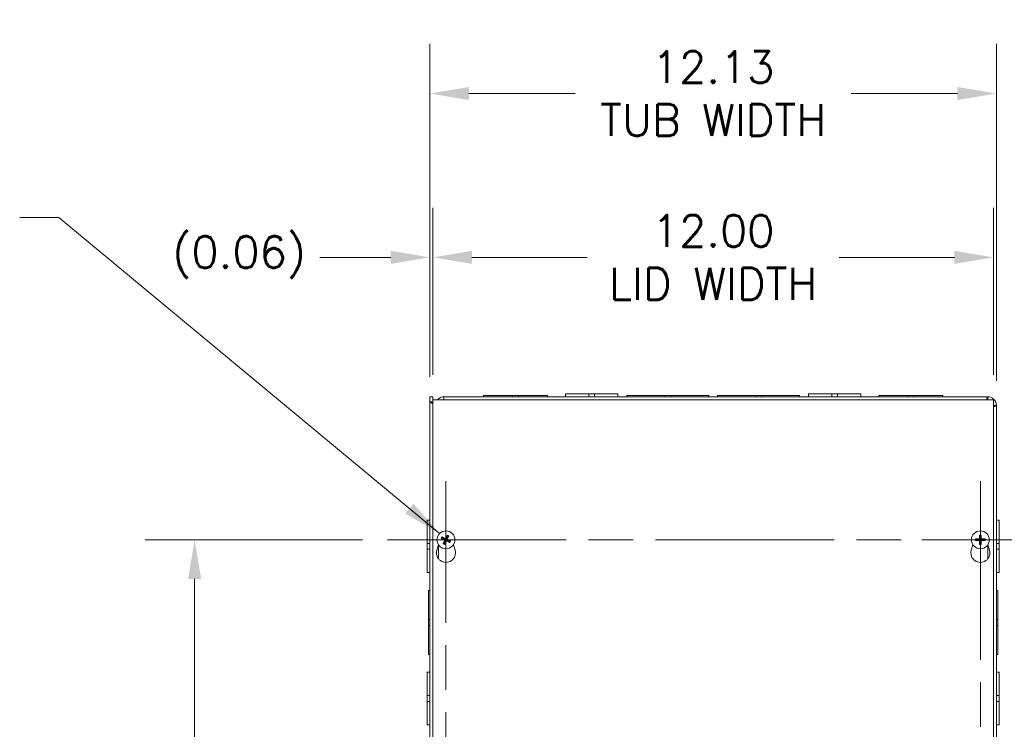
# Model space of a CAD drawing. Header units: inches. Extents: x 5 to 137, y 4 to 85.
# Tile 4 of 12: x 31 to 52, y 54 to 70. Entities that reach past the tile are written whole.
import ezdxf

# ---------------------------------------------------------------- set-up
doc = ezdxf.new("R2010")
doc.units = ezdxf.units.IN
doc.header["$LTSCALE"] = 8.5
doc.header["$MEASUREMENT"] = 0
doc.linetypes.add('CHAIN', pattern=[0.7087, 0.4724, -0.0591, 0.1181, -0.0591])
for name, color, linetype, lineweight in [('Center Mark (ANSI)', 7, 'Continuous', 5), ('Centerline (ANSI)', 7, 'Continuous', 5), ('Dimension (ANSI)', 7, 'Continuous', 5), ('Symbol (ANSI)', 7, 'Continuous', 5), ('Visible (ANSI)', 7, 'Continuous', 5), ('Visible Narrow (ANSI)', 7, 'Continuous', 5)]:
    doc.layers.add(name, color=color, linetype=linetype, lineweight=lineweight)
doc.styles.add('ROMANS', font='RomanS.shx')
doc.dimstyles.new('Default (ANSI)', dxfattribs={"dimscale": 8.5, "dimtxt": 0.08, "dimasz": 0.098425, "dimexe": 0.125, "dimexo": 0.0625, "dimgap": 0.031496, "dimtad": 0, "dimtih": 1, "dimtoh": 1, "dimrnd": 1e-08, "dimzin": 0, "dimdsep": 46, "dimtxsty": 'ROMANS', "dimcen": 0.09, "dimdle": 0.393701, "dimclrd": 256, "dimclre": 256, "dimclrt": 256, "dimadec": 0, "dimazin": 0, "dimtfac": 1.25, "dimtofl": 0, "dimtmove": 0, "dimatfit": 3, "dimfxl": 0, "dimtolj": 1, "dimtzin": 0, "dimlwd": -1, "dimlwe": -1, "dimarcsym": 0})
doc.dimstyles.new('Default (ANSI)$7', dxfattribs={"dimscale": 8.5, "dimtxt": 0.08, "dimasz": 0.098425, "dimexe": 0.125, "dimexo": 0.0625, "dimgap": 0.031496, "dimtad": 0, "dimtih": 1, "dimtoh": 1, "dimrnd": 1e-08, "dimzin": 0, "dimdsep": 46, "dimtxsty": 'ROMANS', "dimcen": 0.09, "dimdle": 0.393701, "dimclrd": 256, "dimclre": 256, "dimclrt": 256, "dimadec": 0, "dimazin": 0, "dimtfac": 1.25, "dimtofl": 0, "dimtmove": 0, "dimatfit": 3, "dimfxl": 0, "dimtolj": 1, "dimtzin": 0, "dimlwd": -1, "dimlwe": -1, "dimarcsym": 0})

# ---------------------------------------------------------------- blocks, each defined once
blk = doc.blocks.new('*D4')
at = {"layer": 'Defpoints', "color": 0}
for p in [(51.526, 67.988), (39.401, 61.388), (51.526, 61.307)]:
    blk.add_point(p, dxfattribs=at)
at = {"layer": 'Dimension (ANSI)'}
for p, q in [((39.401, 61.919), (39.401, 69.051)), ((51.526, 61.838), (51.526, 69.051)), ((40.237, 67.988), (42.508, 67.988)), ((50.689, 67.988), (48.418, 67.988))]:
    blk.add_line(p, q, dxfattribs=at)
for points in [[(40.237, 68.128), (40.237, 67.849), (39.401, 67.988)], [(50.689, 68.128), (50.689, 67.849), (51.526, 67.988)]]:
    blk.add_solid(points, dxfattribs=at)
at = {"layer": 'Dimension (ANSI)', "insert": (45.463, 67.988), "char_height": 0.68, "attachment_point": 5, "style": 'ROMANS'}
blk.add_mtext('\\A1;12.13\\PTUB WIDTH', dxfattribs=at)
blk = doc.blocks.new('*D5')
at = {"layer": 'Defpoints', "color": 0}
for p in [(51.463, 64.48), (39.463, 61.431), (51.463, 61.431)]:
    blk.add_point(p, dxfattribs=at)
at = {"layer": 'Dimension (ANSI)'}
for p, q in [((39.463, 61.963), (39.463, 65.543)), ((51.463, 61.963), (51.463, 65.543)), ((40.3, 64.48), (42.767, 64.48)), ((50.627, 64.48), (48.159, 64.48))]:
    blk.add_line(p, q, dxfattribs=at)
for points in [[(40.3, 64.62), (40.3, 64.341), (39.463, 64.48)], [(50.627, 64.62), (50.627, 64.341), (51.463, 64.48)]]:
    blk.add_solid(points, dxfattribs=at)
at = {"layer": 'Dimension (ANSI)', "insert": (45.463, 64.48), "char_height": 0.68, "attachment_point": 5, "style": 'ROMANS'}
blk.add_mtext('\\A1;12.00\\PLID WIDTH', dxfattribs=at)
blk = doc.blocks.new('*D6')
at = {"layer": 'Defpoints', "color": 0}
for p in [(39.463, 64.48), (39.401, 61.388), (39.463, 61.431)]:
    blk.add_point(p, dxfattribs=at)
at = {"layer": 'Dimension (ANSI)'}
for p, q in [((39.401, 61.919), (39.401, 65.543)), ((39.463, 61.963), (39.463, 65.543)), ((38.564, 64.48), (37.042, 64.48)), ((40.3, 64.48), (41.136, 64.48))]:
    blk.add_line(p, q, dxfattribs=at)
for points in [[(38.564, 64.62), (38.564, 64.341), (39.401, 64.48)], [(40.3, 64.62), (40.3, 64.341), (39.463, 64.48)]]:
    blk.add_solid(points, dxfattribs=at)
at = {"layer": 'Dimension (ANSI)', "insert": (35.317, 64.48), "char_height": 0.68, "attachment_point": 5, "style": 'ROMANS'}
blk.add_mtext('\\A1;(0.06)', dxfattribs=at)
blk = doc.blocks.new('*D7')
at = {"layer": 'Defpoints', "color": 0}
for p in [(51.339, 61.494), (51.339, 43.369), (60.709, 43.369)]:
    blk.add_point(p, dxfattribs=at)
at = {"layer": 'Dimension (ANSI)'}
for p, q in [((51.87, 61.494), (61.771, 61.494)), ((60.709, 60.657), (60.709, 53.704)), ((60.709, 44.205), (60.709, 50.222)), ((51.87, 43.369), (61.771, 43.369))]:
    blk.add_line(p, q, dxfattribs=at)
for points in [[(60.569, 60.657), (60.848, 60.657), (60.709, 61.494)], [(60.569, 44.205), (60.848, 44.205), (60.709, 43.369)]]:
    blk.add_solid(points, dxfattribs=at)
at = {"layer": 'Dimension (ANSI)', "insert": (60.709, 51.963), "char_height": 0.68, "attachment_point": 5, "style": 'ROMANS'}
blk.add_mtext('\\A1;18.13\\PTUB\\PHEIGHT', dxfattribs=at)
blk = doc.blocks.new('*D8')
at = {"layer": 'Defpoints', "color": 0}
for p in [(51.463, 61.431), (51.463, 43.431), (55.726, 43.431)]:
    blk.add_point(p, dxfattribs=at)
at = {"layer": 'Dimension (ANSI)'}
for p, q in [((51.994, 61.431), (56.788, 61.431)), ((55.726, 60.595), (55.726, 54.172)), ((55.726, 44.268), (55.726, 50.69)), ((51.994, 43.431), (56.788, 43.431))]:
    blk.add_line(p, q, dxfattribs=at)
for points in [[(55.586, 60.595), (55.865, 60.595), (55.726, 61.431)], [(55.586, 44.268), (55.865, 44.268), (55.726, 43.431)]]:
    blk.add_solid(points, dxfattribs=at)
at = {"layer": 'Dimension (ANSI)', "insert": (55.726, 52.431), "char_height": 0.68, "attachment_point": 5, "style": 'ROMANS'}
blk.add_mtext('\\A1;18.00\\PLID\\PHEIGHT', dxfattribs=at)
blk = doc.blocks.new('*D9')
at = {"layer": 'Defpoints', "color": 0}
for p in [(51.339, 61.494), (51.463, 61.431), (53.164, 61.431)]:
    blk.add_point(p, dxfattribs=at)
at = {"layer": 'Dimension (ANSI)'}
for p, q in [((53.164, 62.33), (53.164, 64.899)), ((53.164, 64.899), (54.001, 64.899)), ((51.87, 61.494), (54.227, 61.494)), ((51.994, 61.431), (54.227, 61.431)), ((53.164, 60.595), (53.164, 59.758))]:
    blk.add_line(p, q, dxfattribs=at)
for points in [[(53.025, 62.33), (53.304, 62.33), (53.164, 61.494)], [(53.025, 60.595), (53.304, 60.595), (53.164, 61.431)]]:
    blk.add_solid(points, dxfattribs=at)
at = {"layer": 'Dimension (ANSI)', "insert": (55.726, 64.899), "char_height": 0.68, "attachment_point": 5, "style": 'ROMANS'}
blk.add_mtext('\\A1;(0.06)', dxfattribs=at)
blk = doc.blocks.new('*D41')
at = {"layer": 'Defpoints', "color": 0}
for p in [(34.365, 58.431), (38.49, 58.431), (38.49, 46.431)]:
    blk.add_point(p, dxfattribs=at)
at = {"layer": 'Dimension (ANSI)'}
for p, q in [((37.959, 58.431), (33.303, 58.431)), ((34.365, 57.595), (34.365, 53.039)), ((34.365, 47.268), (34.365, 51.824)), ((37.959, 46.431), (33.303, 46.431))]:
    blk.add_line(p, q, dxfattribs=at)
for points in [[(34.226, 57.595), (34.505, 57.595), (34.365, 58.431)], [(34.226, 47.268), (34.505, 47.268), (34.365, 46.431)]]:
    blk.add_solid(points, dxfattribs=at)
at = {"layer": 'Dimension (ANSI)', "insert": (34.365, 52.431), "char_height": 0.68, "attachment_point": 5, "style": 'ROMANS'}
blk.add_mtext('\\A1;12.00', dxfattribs=at)

msp = doc.modelspace()

# ---------------------------------------------------------------- linework, layer by layer
at = {"layer": 'Center Mark (ANSI)', "linetype": 'CHAIN', "ltscale": 0.163878}
for p, q in [((39.74439, 59.68576), (39.74439, 57.17676)), ((51.18189, 59.68576), (51.18189, 57.17676)), ((38.48989, 58.43126), (40.99889, 58.43126)), ((52.43639, 58.43126), (49.92739, 58.43126))]:
    msp.add_line(p, q, dxfattribs=at)
at = {"layer": 'Centerline (ANSI)', "linetype": 'CHAIN', "ltscale": 0.952448}
for p, q in [((39.74439, 45.17676), (39.74439, 59.68576)), ((51.18189, 59.68576), (51.18189, 45.17676)), ((38.48989, 58.43126), (52.43639, 58.43126))]:
    msp.add_line(p, q, dxfattribs=at)
at = {"layer": 'Visible (ANSI)'}
for p, q in [((42.30064, 61.55576), (42.80056, 61.55576)), ((42.30064, 61.49376), (42.30064, 61.55576)), ((42.92578, 61.55576), (42.80056, 61.55576)), ((42.80056, 61.49376), (42.80056, 61.55576)), ((42.92578, 61.55576), (43.42564, 61.55576)), ((42.92578, 61.49376), (42.92578, 61.55576)), ((43.42564, 61.49376), (43.42564, 61.55576)), ((47.50064, 61.55576), (48.00056, 61.55576)), ((47.50064, 61.49376), (47.50064, 61.55576)), ((48.12578, 61.55576), (48.00056, 61.55576)), ((48.00056, 61.49376), (48.00056, 61.55576)), ((48.12578, 61.55576), (48.62564, 61.55576)), ((48.12578, 61.49376), (48.12578, 61.55576)), ((48.62564, 61.49376), (48.62564, 61.55576)), ((39.40064, 61.38756), (39.40064, 61.49376)), ((39.40064, 61.49376), (39.46264, 61.49376)), ((39.40064, 43.55576), (39.40064, 61.38756)), ((39.46264, 61.49376), (39.46264, 61.38756)), ((39.46264, 61.38756), (39.46314, 61.38706)), ((39.46314, 43.43126), (39.46314, 61.43126)), ((39.46314, 61.43126), (51.46314, 61.43126)), ((39.70064, 61.49376), (51.33864, 61.49376)), ((39.70064, 61.49376), (39.70064, 61.43126)), ((40.54564, 61.52476), (41.17068, 61.52476)), ((40.54564, 61.49376), (40.54564, 61.52476)), ((41.29568, 61.52476), (41.17068, 61.52476)), ((41.17068, 61.52476), (41.17068, 61.49376)), ((41.29568, 61.52476), (41.92064, 61.52476)), ((41.29568, 61.49376), (41.29568, 61.52476)), ((41.92064, 61.49376), (41.92064, 61.52476)), ((43.61814, 61.52476), (44.43068, 61.52476)), ((43.61814, 61.49376), (43.61814, 61.52476)), ((44.55568, 61.52476), (44.43068, 61.52476)), ((44.43068, 61.52476), (44.43068, 61.49376)), ((44.55568, 61.52476), (45.36814, 61.52476)), ((44.55568, 61.49376), (44.55568, 61.52476)), ((45.36814, 61.49376), (45.36814, 61.52476)), ((45.55814, 61.52476), (46.37068, 61.52476)), ((45.55814, 61.49376), (45.55814, 61.52476)), ((46.37068, 61.52476), (46.37068, 61.49376)), ((46.49568, 61.52476), (46.37068, 61.52476)), ((46.49568, 61.52476), (47.30814, 61.52476)), ((46.49568, 61.49376), (46.49568, 61.52476)), ((47.30814, 61.49376), (47.30814, 61.52476)), ((49.00564, 61.52476), (49.63068, 61.52476)), ((49.00564, 61.49376), (49.00564, 61.52476)), ((49.63068, 61.52476), (49.63068, 61.49376)), ((49.75568, 61.52476), (49.63068, 61.52476)), ((49.75568, 61.52476), (50.38064, 61.52476)), ((49.75568, 61.49376), (49.75568, 61.52476)), ((50.38064, 61.49376), (50.38064, 61.52476)), ((51.46314, 61.43126), (51.46314, 43.43126)), ((51.52564, 61.30676), (51.52564, 43.55576)), ((39.33864, 58.3539), (39.33864, 58.85376)), ((39.40064, 58.85376), (39.33864, 58.85376)), ((51.52564, 58.85376), (51.58764, 58.85376)), ((51.58764, 58.85376), (51.58764, 58.35384)), ((39.65509, 58.45432), (39.68166, 58.44771)), ((39.69236, 58.46998), (39.67061, 58.4866)), ((39.70567, 58.37923), (39.68905, 58.35747)), ((39.76745, 58.52056), (39.76085, 58.49399)), ((39.78311, 58.48329), (39.79973, 58.50504)), ((39.79642, 58.39254), (39.81817, 58.37592)), ((39.83369, 58.4082), (39.80713, 58.4148)), ((51.11822, 58.44361), (51.09141, 58.44917)), ((51.09141, 58.41335), (51.11822, 58.41891)), ((51.16398, 58.52173), (51.16954, 58.49493)), ((51.19424, 58.49493), (51.1998, 58.52173)), ((51.27237, 58.44917), (51.24556, 58.44361)), ((51.24556, 58.41891), (51.27237, 58.41335)), ((39.33864, 58.3539), (39.33864, 58.22868)), ((39.40064, 58.3539), (39.33864, 58.3539)), ((39.40064, 58.22868), (39.33864, 58.22868)), ((39.33864, 57.72876), (39.33864, 58.22868)), ((39.54937, 58.20661), (39.58385, 58.32595)), ((39.72133, 58.34196), (39.72794, 58.36852)), ((39.90493, 58.32595), (39.93941, 58.20661)), ((50.98687, 58.20661), (51.02135, 58.32595)), ((51.16954, 58.36759), (51.16398, 58.34078)), ((51.1998, 58.34078), (51.19424, 58.36759)), ((51.34243, 58.32595), (51.37691, 58.20661)), ((51.52564, 58.35384), (51.58764, 58.35384)), ((51.52564, 58.22861), (51.58764, 58.22861)), ((51.58764, 58.22861), (51.58764, 58.35384)), ((51.58764, 58.22861), (51.58764, 57.72876)), ((39.40064, 57.72876), (39.33864, 57.72876)), ((51.52564, 57.72876), (51.58764, 57.72876)), ((39.36964, 56.72379), (39.36964, 57.34876)), ((39.40064, 57.34876), (39.36964, 57.34876)), ((51.52564, 57.34876), (51.55664, 57.34876)), ((51.55664, 57.34876), (51.55664, 56.72372)), ((39.36964, 56.72379), (39.36964, 56.59879)), ((39.40064, 56.72379), (39.36964, 56.72379)), ((51.55664, 56.72372), (51.52564, 56.72372)), ((51.55664, 56.59872), (51.55664, 56.72372)), ((39.36964, 56.59879), (39.40064, 56.59879)), ((39.36964, 55.97376), (39.36964, 56.59879)), ((51.52564, 56.59872), (51.55664, 56.59872)), ((51.55664, 56.59872), (51.55664, 55.97376)), ((39.40064, 55.97376), (39.36964, 55.97376)), ((51.52564, 55.97376), (51.55664, 55.97376)), ((39.33864, 55.0939), (39.33864, 55.59376)), ((39.40064, 55.59376), (39.33864, 55.59376)), ((51.52564, 55.59376), (51.58764, 55.59376)), ((51.58764, 55.59376), (51.58764, 55.09384)), ((39.33864, 55.0939), (39.33864, 54.96868)), ((39.40064, 55.0939), (39.33864, 55.0939)), ((51.52564, 55.09384), (51.58764, 55.09384)), ((51.58764, 54.96861), (51.58764, 55.09384)), ((39.40064, 54.96868), (39.33864, 54.96868)), ((39.33864, 54.46876), (39.33864, 54.96868)), ((51.52564, 54.96861), (51.58764, 54.96861)), ((51.58764, 54.96861), (51.58764, 54.46876)), ((39.40064, 54.46876), (39.33864, 54.46876)), ((51.52564, 54.46876), (51.58764, 54.46876))]:
    msp.add_line(p, q, dxfattribs=at)
for centre in [(39.74439, 58.43126), (51.18189, 58.43126)]:
    msp.add_circle(centre, 0.192, dxfattribs=at)
for centre, radius, start, end in [((39.70064, 61.30676), 0.187, 90, 138.25816), ((39.70064, 61.30676), 0.125, 90, 95.1264), ((51.33864, 61.30676), 0.187, 0, 90), ((51.33864, 61.30676), 0.125, 84.8736, 90), ((51.33864, 61.30676), 0.125, 0, 5.1264), ((39.74439, 58.43126), 0.06486, 143.347175, 165.302934), ((39.74439, 58.43126), 0.06486, 233.347175, 255.302934), ((39.74439, 58.43126), 0.06486, 53.347175, 75.302934), ((39.74439, 58.43126), 0.06486, 323.347175, 345.302934), ((51.18189, 58.43126), 0.06486, 169.02212, 190.97788), ((51.18189, 58.43126), 0.06486, 79.02212, 100.97788), ((51.18189, 58.43126), 0.06486, 349.02212, 10.97788), ((39.74439, 58.15026), 0.203, 163.884171, 16.115829), ((51.18189, 58.15026), 0.203, 163.884171, 16.115829), ((51.18189, 58.43126), 0.06486, 259.02212, 280.97788)]:
    msp.add_arc(centre, radius, start, end, dxfattribs=at)
for centre, major_axis, start_param, end_param in [((39.74626, 58.43544), (0.23188, -0.10357), 4.30043435, 4.58502232), ((39.74229, 58.42719), (-0.22571, 0.11641), 4.83975564, 5.12434361), ((39.74846, 58.42916), (-0.11641, -0.22571), 4.83975564, 5.12434361), ((39.74021, 58.43313), (0.10357, 0.23188), 4.30043435, 4.58502232), ((39.74857, 58.42939), (-0.10357, -0.23188), 4.30043435, 4.58502232), ((39.74649, 58.43533), (0.22571, -0.11641), 4.83975564, 5.12434361), ((39.74032, 58.43336), (0.11641, 0.22571), 4.83975564, 5.12434361), ((39.74252, 58.42707), (-0.23188, 0.10357), 4.30043435, 4.58502232), ((51.18176, 58.42668), (-0.25386, 0.00712), 4.83975564, 5.12434361), ((51.18176, 58.43584), (0.25386, 0.00712), 4.30043435, 4.58502232), ((51.18647, 58.43139), (0.00712, -0.25386), 4.30043435, 4.58502232), ((51.18647, 58.43113), (-0.00712, -0.25386), 4.83975564, 5.12434361), ((51.17731, 58.43139), (0.00712, 0.25386), 4.83975564, 5.12434361), ((51.17731, 58.43113), (-0.00712, 0.25386), 4.30043435, 4.58502232), ((51.18202, 58.42668), (-0.25386, -0.00712), 4.30043435, 4.58502232), ((51.18202, 58.43584), (0.25386, -0.00712), 4.83975564, 5.12434361)]:
    msp.add_ellipse(centre, major_axis=major_axis, ratio=0.08715574, start_param=start_param, end_param=end_param, dxfattribs=at)
for points in [[(39.40064, 61.38756), (39.41003, 61.38129), (39.4241, 61.37188), (39.46315, 61.34578)], [(39.40064, 61.38756), (39.42131, 61.38756), (39.44197, 61.38756), (39.46264, 61.38756)], [(39.46265, 61.42254), (39.46264, 61.42308), (39.46264, 61.42362), (39.46264, 61.42417)], [(39.46314, 61.41374), (39.46286, 61.41667), (39.4627, 61.41961), (39.46265, 61.42254)], [(51.33864, 61.49376), (51.33074, 61.49376), (51.32284, 61.47014), (51.31494, 61.43121)], [(51.33864, 61.43176), (51.3378, 61.43176), (51.33696, 61.43158), (51.33612, 61.43122)], [(51.33864, 61.49376), (51.33864, 61.47309), (51.33864, 61.45242), (51.33864, 61.43176)], [(51.46364, 61.30676), (51.46364, 61.30592), (51.46346, 61.30508), (51.46311, 61.30424)], [(51.46364, 61.30676), (51.48431, 61.30676), (51.50497, 61.30676), (51.52564, 61.30676)]]:
    msp.add_open_spline(points, degree=3, dxfattribs=at)
for points, knots in [([(51.46304, 61.28306), (51.47332, 61.28512), (51.48259, 61.28719), (51.49058, 61.28925), (51.5132, 61.29509), (51.52564, 61.30092), (51.52564, 61.30676)], [0.728532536, 0.728532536, 0.728532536, 0.728532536, 0.948488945, 0.948488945, 0.948488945, 1.570796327, 1.570796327, 1.570796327, 1.570796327]), ([(39.65509, 58.45432), (39.65471, 58.45441), (39.65418, 58.45458), (39.65295, 58.455), (39.652, 58.45536), (39.65025, 58.45607), (39.64913, 58.45654), (39.64726, 58.45738), (39.64616, 58.45789), (39.64525, 58.45834), (39.6452, 58.45837), (39.64514, 58.45839)], [0.0712949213, 0.0712949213, 0.0712949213, 0.0712949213, 0.0775604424, 0.0775604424, 0.0853000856, 0.0853000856, 0.0931299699, 0.0931299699, 0.1009657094, 0.1009657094, 0.101461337, 0.101461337, 0.101461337, 0.101461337]), ([(39.66121, 58.49182), (39.66127, 58.49179), (39.66132, 58.49177), (39.66224, 58.49134), (39.66332, 58.4908), (39.66515, 58.48986), (39.66622, 58.48929), (39.66786, 58.48836), (39.66873, 58.48784), (39.66983, 58.48715), (39.6703, 58.48683), (39.67061, 58.4866)], [0.0228816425, 0.0228816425, 0.0228816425, 0.0228816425, 0.02337727, 0.02337727, 0.0312130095, 0.0312130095, 0.0390428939, 0.0390428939, 0.0467825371, 0.0467825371, 0.0530480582, 0.0530480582, 0.0530480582, 0.0530480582]), ([(39.70785, 58.42855), (39.70934, 58.42787), (39.71079, 58.42684), (39.71318, 58.4243), (39.71411, 58.42277), (39.71529, 58.41969), (39.71561, 58.41794), (39.71553, 58.41445), (39.71513, 58.41272), (39.71438, 58.41099), (39.71428, 58.41077), (39.71416, 58.41055)], [0, 0, 0, 0, 0.0125584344, 0.0125584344, 0.0251168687, 0.0251168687, 0.0376591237, 0.0376591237, 0.0502013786, 0.0502013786, 0.0520674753, 0.0520674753, 0.0520674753, 0.0520674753]), ([(39.71122, 58.4361), (39.71344, 58.43523), (39.71557, 58.43393), (39.71851, 58.43138), (39.71972, 58.43007), (39.72176, 58.42711), (39.7226, 58.42545), (39.72374, 58.42218), (39.72413, 58.42037), (39.72438, 58.41677), (39.72425, 58.415), (39.72355, 58.41117), (39.7227, 58.40883), (39.72151, 58.40676)], [0.2359932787, 0.2359932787, 0.2359932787, 0.2359932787, 0.2549328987, 0.2549328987, 0.2681126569, 0.2681126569, 0.2812924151, 0.2812924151, 0.2944721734, 0.2944721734, 0.3076519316, 0.3076519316, 0.3265915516, 0.3265915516, 0.3265915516, 0.3265915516]), ([(39.74923, 58.46442), (39.74836, 58.4622), (39.74706, 58.46008), (39.74451, 58.45714), (39.74321, 58.45593), (39.74024, 58.45388), (39.73858, 58.45305), (39.73532, 58.4519), (39.7335, 58.45152), (39.72991, 58.45127), (39.72813, 58.4514), (39.7243, 58.4521), (39.72196, 58.45295), (39.71989, 58.45413)], [0.2359932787, 0.2359932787, 0.2359932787, 0.2359932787, 0.2549328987, 0.2549328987, 0.2681126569, 0.2681126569, 0.2812924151, 0.2812924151, 0.2944721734, 0.2944721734, 0.3076519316, 0.3076519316, 0.3265915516, 0.3265915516, 0.3265915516, 0.3265915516]), ([(39.74168, 58.4678), (39.741, 58.46631), (39.73998, 58.46486), (39.73743, 58.46247), (39.7359, 58.46154), (39.73283, 58.46036), (39.73107, 58.46004), (39.72758, 58.46012), (39.72585, 58.46052), (39.72413, 58.46127), (39.7239, 58.46137), (39.72368, 58.46148)], [0, 0, 0, 0, 0.0125584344, 0.0125584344, 0.0251168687, 0.0251168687, 0.0376591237, 0.0376591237, 0.0502013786, 0.0502013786, 0.052067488, 0.052067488, 0.052067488, 0.052067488]), ([(39.73955, 58.39809), (39.74042, 58.40031), (39.74172, 58.40243), (39.74427, 58.40537), (39.74558, 58.40658), (39.74854, 58.40863), (39.7502, 58.40947), (39.75346, 58.41061), (39.75528, 58.411), (39.75888, 58.41125), (39.76065, 58.41112), (39.76448, 58.41042), (39.76682, 58.40957), (39.76889, 58.40838)], [0.2359932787, 0.2359932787, 0.2359932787, 0.2359932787, 0.2549328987, 0.2549328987, 0.2681126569, 0.2681126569, 0.2812924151, 0.2812924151, 0.2944721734, 0.2944721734, 0.3076519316, 0.3076519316, 0.3265915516, 0.3265915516, 0.3265915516, 0.3265915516]), ([(39.7471, 58.39472), (39.74778, 58.3962), (39.7488, 58.39766), (39.75135, 58.40005), (39.75288, 58.40098), (39.75595, 58.40215), (39.75771, 58.40248), (39.7612, 58.4024), (39.76293, 58.40199), (39.76465, 58.40125), (39.76488, 58.40114), (39.7651, 58.40103)], [0, 0, 0, 0, 0.0125556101, 0.0125556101, 0.0251112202, 0.0251112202, 0.0376562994, 0.0376562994, 0.0502013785, 0.0502013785, 0.0520674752, 0.0520674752, 0.0520674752, 0.0520674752]), ([(39.77756, 58.42641), (39.77534, 58.42729), (39.77322, 58.42859), (39.77028, 58.43114), (39.76907, 58.43244), (39.76702, 58.43541), (39.76618, 58.43707), (39.76504, 58.44033), (39.76465, 58.44215), (39.7644, 58.44574), (39.76453, 58.44752), (39.76523, 58.45135), (39.76608, 58.45369), (39.76727, 58.45576)], [0.2359932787, 0.2359932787, 0.2359932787, 0.2359932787, 0.2549328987, 0.2549328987, 0.2681126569, 0.2681126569, 0.2812924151, 0.2812924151, 0.2944721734, 0.2944721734, 0.3076519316, 0.3076519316, 0.3265915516, 0.3265915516, 0.3265915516, 0.3265915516]), ([(39.76745, 58.52056), (39.76754, 58.52093), (39.76771, 58.52147), (39.76813, 58.5227), (39.76849, 58.52365), (39.7692, 58.5254), (39.76968, 58.52651), (39.77051, 58.52839), (39.77103, 58.52949), (39.77147, 58.5304), (39.7715, 58.53045), (39.77153, 58.53051)], [0.0712949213, 0.0712949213, 0.0712949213, 0.0712949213, 0.0775604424, 0.0775604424, 0.0853000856, 0.0853000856, 0.0931299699, 0.0931299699, 0.1009657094, 0.1009657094, 0.101461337, 0.101461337, 0.101461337, 0.101461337]), ([(39.78093, 58.43396), (39.77944, 58.43465), (39.77799, 58.43567), (39.7756, 58.43822), (39.77467, 58.43974), (39.77349, 58.44282), (39.77317, 58.44458), (39.77325, 58.44807), (39.77365, 58.4498), (39.7744, 58.45152), (39.77451, 58.45174), (39.77462, 58.45197)], [0, 0, 0, 0, 0.0125584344, 0.0125584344, 0.0251168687, 0.0251168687, 0.0376591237, 0.0376591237, 0.0502013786, 0.0502013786, 0.0520674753, 0.0520674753, 0.0520674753, 0.0520674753]), ([(39.80495, 58.51444), (39.80493, 58.51438), (39.8049, 58.51433), (39.80447, 58.51341), (39.80393, 58.51233), (39.80299, 58.5105), (39.80242, 58.50943), (39.80149, 58.50779), (39.80098, 58.50691), (39.80028, 58.50582), (39.79996, 58.50535), (39.79973, 58.50504)], [0.0228816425, 0.0228816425, 0.0228816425, 0.0228816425, 0.02337727, 0.02337727, 0.0312130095, 0.0312130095, 0.0390428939, 0.0390428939, 0.0467825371, 0.0467825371, 0.0530480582, 0.0530480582, 0.0530480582, 0.0530480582]), ([(39.82757, 58.3707), (39.82751, 58.37072), (39.82746, 58.37075), (39.82654, 58.37118), (39.82546, 58.37171), (39.82363, 58.37266), (39.82257, 58.37323), (39.82092, 58.37416), (39.82005, 58.37467), (39.81895, 58.37537), (39.81848, 58.37568), (39.81817, 58.37592)], [0.0228816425, 0.0228816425, 0.0228816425, 0.0228816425, 0.02337727, 0.02337727, 0.0312130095, 0.0312130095, 0.0390428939, 0.0390428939, 0.0467825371, 0.0467825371, 0.0530480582, 0.0530480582, 0.0530480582, 0.0530480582]), ([(39.83369, 58.4082), (39.83407, 58.4081), (39.83461, 58.40794), (39.83583, 58.40751), (39.83678, 58.40715), (39.83853, 58.40645), (39.83965, 58.40597), (39.84152, 58.40513), (39.84262, 58.40462), (39.84353, 58.40418), (39.84358, 58.40415), (39.84364, 58.40412)], [0.0712949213, 0.0712949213, 0.0712949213, 0.0712949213, 0.0775604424, 0.0775604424, 0.0853000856, 0.0853000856, 0.0931299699, 0.0931299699, 0.1009657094, 0.1009657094, 0.101461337, 0.101461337, 0.101461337, 0.101461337]), ([(51.08068, 58.4498), (51.08075, 58.4498), (51.08081, 58.4498), (51.08182, 58.44981), (51.08303, 58.4498), (51.08508, 58.44974), (51.08629, 58.44969), (51.08818, 58.44956), (51.08919, 58.44948), (51.09048, 58.44933), (51.09104, 58.44924), (51.09141, 58.44917)], [0.0228816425, 0.0228816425, 0.0228816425, 0.0228816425, 0.02337727, 0.02337727, 0.0312130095, 0.0312130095, 0.0390428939, 0.0390428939, 0.0467825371, 0.0467825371, 0.0530480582, 0.0530480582, 0.0530480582, 0.0530480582]), ([(51.09141, 58.41335), (51.09104, 58.41327), (51.09048, 58.41319), (51.08919, 58.41304), (51.08818, 58.41295), (51.08629, 58.41283), (51.08508, 58.41278), (51.08303, 58.41272), (51.08182, 58.4127), (51.08081, 58.41271), (51.08075, 58.41271), (51.08068, 58.41271)], [0.0712949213, 0.0712949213, 0.0712949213, 0.0712949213, 0.0775604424, 0.0775604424, 0.0853000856, 0.0853000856, 0.0931299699, 0.0931299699, 0.1009657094, 0.1009657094, 0.101461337, 0.101461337, 0.101461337, 0.101461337]), ([(51.17189, 58.46325), (51.17206, 58.46087), (51.17181, 58.45839), (51.17079, 58.45464), (51.17013, 58.45298), (51.16835, 58.44985), (51.16721, 58.44838), (51.16477, 58.44593), (51.16329, 58.4448), (51.16017, 58.44302), (51.15851, 58.44236), (51.15475, 58.44134), (51.15228, 58.44109), (51.1499, 58.44126)], [0.2359932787, 0.2359932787, 0.2359932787, 0.2359932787, 0.2549328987, 0.2549328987, 0.2681126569, 0.2681126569, 0.2812924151, 0.2812924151, 0.2944721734, 0.2944721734, 0.3076519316, 0.3076519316, 0.3265915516, 0.3265915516, 0.3265915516, 0.3265915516]), ([(51.1499, 58.42125), (51.15228, 58.42143), (51.15475, 58.42118), (51.15851, 58.42015), (51.16017, 58.4195), (51.16329, 58.41772), (51.16477, 58.41658), (51.16721, 58.41414), (51.16835, 58.41266), (51.17013, 58.40953), (51.17079, 58.40788), (51.17181, 58.40412), (51.17206, 58.40165), (51.17189, 58.39927)], [0.2359932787, 0.2359932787, 0.2359932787, 0.2359932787, 0.2549328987, 0.2549328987, 0.2681126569, 0.2681126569, 0.2812924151, 0.2812924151, 0.2944721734, 0.2944721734, 0.3076519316, 0.3076519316, 0.3265915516, 0.3265915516, 0.3265915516, 0.3265915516]), ([(51.16362, 58.46302), (51.16365, 58.46138), (51.16336, 58.45963), (51.16209, 58.45637), (51.16112, 58.45487), (51.15886, 58.45248), (51.15742, 58.45143), (51.15424, 58.44999), (51.1525, 58.4496), (51.15062, 58.44953), (51.15038, 58.44952), (51.15013, 58.44953)], [0, 0, 0, 0, 0.0125584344, 0.0125584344, 0.0251168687, 0.0251168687, 0.0376591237, 0.0376591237, 0.0502013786, 0.0502013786, 0.052067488, 0.052067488, 0.052067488, 0.052067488]), ([(51.15013, 58.41299), (51.15177, 58.41302), (51.15352, 58.41272), (51.15678, 58.41146), (51.15828, 58.41049), (51.16067, 58.40823), (51.16172, 58.40678), (51.16316, 58.4036), (51.16355, 58.40187), (51.16362, 58.39999), (51.16362, 58.39975), (51.16362, 58.3995)], [0, 0, 0, 0, 0.0125584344, 0.0125584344, 0.0251168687, 0.0251168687, 0.0376591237, 0.0376591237, 0.0502013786, 0.0502013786, 0.0520674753, 0.0520674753, 0.0520674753, 0.0520674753]), ([(51.16398, 58.52173), (51.1639, 58.52211), (51.16382, 58.52267), (51.16367, 58.52396), (51.16358, 58.52497), (51.16346, 58.52686), (51.16341, 58.52806), (51.16335, 58.53012), (51.16334, 58.53133), (51.16334, 58.53234), (51.16335, 58.5324), (51.16335, 58.53246)], [0.0712949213, 0.0712949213, 0.0712949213, 0.0712949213, 0.0775604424, 0.0775604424, 0.0853000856, 0.0853000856, 0.0931299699, 0.0931299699, 0.1009657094, 0.1009657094, 0.101461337, 0.101461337, 0.101461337, 0.101461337]), ([(51.21388, 58.44126), (51.2115, 58.44109), (51.20903, 58.44134), (51.20527, 58.44236), (51.20362, 58.44302), (51.20049, 58.4448), (51.19901, 58.44593), (51.19657, 58.44838), (51.19543, 58.44985), (51.19365, 58.45298), (51.193, 58.45464), (51.19197, 58.45839), (51.19172, 58.46087), (51.19189, 58.46325)], [0.2359932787, 0.2359932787, 0.2359932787, 0.2359932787, 0.2549328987, 0.2549328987, 0.2681126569, 0.2681126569, 0.2812924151, 0.2812924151, 0.2944721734, 0.2944721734, 0.3076519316, 0.3076519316, 0.3265915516, 0.3265915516, 0.3265915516, 0.3265915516]), ([(51.19189, 58.39927), (51.19172, 58.40165), (51.19197, 58.40412), (51.193, 58.40788), (51.19365, 58.40953), (51.19543, 58.41266), (51.19657, 58.41414), (51.19901, 58.41658), (51.20049, 58.41772), (51.20362, 58.4195), (51.20527, 58.42015), (51.20903, 58.42118), (51.2115, 58.42143), (51.21388, 58.42125)], [0.2359932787, 0.2359932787, 0.2359932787, 0.2359932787, 0.2549328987, 0.2549328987, 0.2681126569, 0.2681126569, 0.2812924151, 0.2812924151, 0.2944721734, 0.2944721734, 0.3076519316, 0.3076519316, 0.3265915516, 0.3265915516, 0.3265915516, 0.3265915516]), ([(51.20044, 58.53246), (51.20044, 58.5324), (51.20044, 58.53234), (51.20044, 58.53133), (51.20043, 58.53012), (51.20037, 58.52806), (51.20032, 58.52686), (51.2002, 58.52497), (51.20011, 58.52396), (51.19996, 58.52267), (51.19988, 58.52211), (51.1998, 58.52173)], [0.0228816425, 0.0228816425, 0.0228816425, 0.0228816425, 0.02337727, 0.02337727, 0.0312130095, 0.0312130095, 0.0390428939, 0.0390428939, 0.0467825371, 0.0467825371, 0.0530480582, 0.0530480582, 0.0530480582, 0.0530480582]), ([(51.20016, 58.3995), (51.20013, 58.40113), (51.20042, 58.40289), (51.20169, 58.40614), (51.20266, 58.40764), (51.20492, 58.41004), (51.20636, 58.41109), (51.20954, 58.41253), (51.21128, 58.41292), (51.21316, 58.41299), (51.2134, 58.41299), (51.21365, 58.41299)], [0, 0, 0, 0, 0.0125556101, 0.0125556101, 0.0251112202, 0.0251112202, 0.0376562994, 0.0376562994, 0.0502013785, 0.0502013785, 0.0520674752, 0.0520674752, 0.0520674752, 0.0520674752]), ([(51.21365, 58.44953), (51.21201, 58.4495), (51.21026, 58.44979), (51.207, 58.45105), (51.2055, 58.45202), (51.20311, 58.45429), (51.20206, 58.45573), (51.20062, 58.45891), (51.20023, 58.46065), (51.20016, 58.46252), (51.20016, 58.46277), (51.20016, 58.46302)], [0, 0, 0, 0, 0.0125584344, 0.0125584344, 0.0251168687, 0.0251168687, 0.0376591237, 0.0376591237, 0.0502013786, 0.0502013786, 0.0520674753, 0.0520674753, 0.0520674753, 0.0520674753]), ([(51.27237, 58.44917), (51.27274, 58.44924), (51.2733, 58.44933), (51.27459, 58.44948), (51.2756, 58.44956), (51.27749, 58.44969), (51.2787, 58.44974), (51.28075, 58.4498), (51.28196, 58.44981), (51.28297, 58.4498), (51.28304, 58.4498), (51.2831, 58.4498)], [0.0712949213, 0.0712949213, 0.0712949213, 0.0712949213, 0.0775604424, 0.0775604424, 0.0853000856, 0.0853000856, 0.0931299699, 0.0931299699, 0.1009657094, 0.1009657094, 0.101461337, 0.101461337, 0.101461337, 0.101461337]), ([(51.2831, 58.41271), (51.28304, 58.41271), (51.28297, 58.41271), (51.28196, 58.4127), (51.28075, 58.41272), (51.2787, 58.41278), (51.27749, 58.41283), (51.2756, 58.41295), (51.27459, 58.41304), (51.2733, 58.41319), (51.27274, 58.41327), (51.27237, 58.41335)], [0.0228816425, 0.0228816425, 0.0228816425, 0.0228816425, 0.02337727, 0.02337727, 0.0312130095, 0.0312130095, 0.0390428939, 0.0390428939, 0.0467825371, 0.0467825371, 0.0530480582, 0.0530480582, 0.0530480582, 0.0530480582]), ([(39.68383, 58.34808), (39.68385, 58.34813), (39.68388, 58.34819), (39.68431, 58.3491), (39.68485, 58.35019), (39.68579, 58.35202), (39.68636, 58.35308), (39.68729, 58.35473), (39.68781, 58.3556), (39.6885, 58.3567), (39.68882, 58.35717), (39.68905, 58.35747)], [0.0228816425, 0.0228816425, 0.0228816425, 0.0228816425, 0.02337727, 0.02337727, 0.0312130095, 0.0312130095, 0.0390428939, 0.0390428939, 0.0467825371, 0.0467825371, 0.0530480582, 0.0530480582, 0.0530480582, 0.0530480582]), ([(39.72133, 58.34196), (39.72124, 58.34158), (39.72107, 58.34104), (39.72065, 58.33981), (39.72029, 58.33887), (39.71958, 58.33711), (39.71911, 58.336), (39.71827, 58.33412), (39.71775, 58.33303), (39.71731, 58.33212), (39.71728, 58.33206), (39.71726, 58.33201)], [0.0712949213, 0.0712949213, 0.0712949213, 0.0712949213, 0.0775604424, 0.0775604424, 0.0853000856, 0.0853000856, 0.0931299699, 0.0931299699, 0.1009657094, 0.1009657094, 0.101461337, 0.101461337, 0.101461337, 0.101461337]), ([(51.16335, 58.33005), (51.16335, 58.33011), (51.16334, 58.33017), (51.16334, 58.33119), (51.16335, 58.3324), (51.16341, 58.33445), (51.16346, 58.33566), (51.16358, 58.33754), (51.16367, 58.33856), (51.16382, 58.33985), (51.1639, 58.3404), (51.16398, 58.34078)], [0.0228816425, 0.0228816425, 0.0228816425, 0.0228816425, 0.02337727, 0.02337727, 0.0312130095, 0.0312130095, 0.0390428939, 0.0390428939, 0.0467825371, 0.0467825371, 0.0530480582, 0.0530480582, 0.0530480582, 0.0530480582]), ([(51.1998, 58.34078), (51.19988, 58.3404), (51.19996, 58.33985), (51.20011, 58.33856), (51.2002, 58.33754), (51.20032, 58.33566), (51.20037, 58.33445), (51.20043, 58.3324), (51.20044, 58.33119), (51.20044, 58.33017), (51.20044, 58.33011), (51.20044, 58.33005)], [0.0712949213, 0.0712949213, 0.0712949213, 0.0712949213, 0.0775604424, 0.0775604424, 0.0853000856, 0.0853000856, 0.0931299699, 0.0931299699, 0.1009657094, 0.1009657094, 0.101461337, 0.101461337, 0.101461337, 0.101461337])]:
    msp.add_open_spline(points, degree=3, knots=knots, dxfattribs=at)
for points, weights in [([(39.68166, 58.44771), (39.70119, 58.44005), (39.71122, 58.4361)], [1, 1.40669277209, 1.76946736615]), ([(39.71989, 58.45413), (39.71054, 58.45951), (39.69236, 58.46998)], [1.76946736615, 1.40669277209, 1]), ([(39.72151, 58.40676), (39.71614, 58.39741), (39.70567, 58.37923)], [1.76946736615, 1.40669277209, 1]), ([(39.72794, 58.36852), (39.7356, 58.38805), (39.73955, 58.39809)], [1, 1.40669277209, 1.76946736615]), ([(39.76085, 58.49399), (39.75318, 58.47446), (39.74923, 58.46442)], [1, 1.40669277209, 1.76946736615]), ([(39.76727, 58.45576), (39.77264, 58.46511), (39.78311, 58.48329)], [1.76946736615, 1.40669277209, 1]), ([(39.76889, 58.40838), (39.77824, 58.40301), (39.79642, 58.39254)], [1.76946736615, 1.40669277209, 1]), ([(39.80713, 58.4148), (39.78759, 58.42247), (39.77756, 58.42641)], [1, 1.40669277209, 1.76946736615]), ([(51.1499, 58.44126), (51.13914, 58.44205), (51.11822, 58.44361)], [1.76946736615, 1.40669277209, 1]), ([(51.11822, 58.41891), (51.13914, 58.42046), (51.1499, 58.42125)], [1, 1.40669277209, 1.76946736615]), ([(51.16954, 58.49493), (51.1711, 58.47401), (51.17189, 58.46325)], [1, 1.40669277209, 1.76946736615]), ([(51.17189, 58.39927), (51.1711, 58.38851), (51.16954, 58.36759)], [1.76946736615, 1.40669277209, 1]), ([(51.19189, 58.46325), (51.19268, 58.47401), (51.19424, 58.49493)], [1.76946736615, 1.40669277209, 1]), ([(51.19424, 58.36759), (51.19268, 58.38851), (51.19189, 58.39927)], [1, 1.40669277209, 1.76946736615]), ([(51.24556, 58.44361), (51.22464, 58.44205), (51.21388, 58.44126)], [1, 1.40669277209, 1.76946736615]), ([(51.21388, 58.42125), (51.22464, 58.42046), (51.24556, 58.41891)], [1.76946736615, 1.40669277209, 1])]:
    msp.add_rational_spline(points, weights, degree=2, dxfattribs=at)
at = {"layer": 'Visible Narrow (ANSI)'}
for p, q in [((39.70785, 58.42855), (39.71122, 58.4361)), ((39.71416, 58.41055), (39.72151, 58.40676)), ((39.72368, 58.46148), (39.71989, 58.45413)), ((39.7471, 58.39472), (39.73955, 58.39809)), ((39.74168, 58.4678), (39.74923, 58.46442)), ((39.7651, 58.40103), (39.76889, 58.40838)), ((39.77462, 58.45197), (39.76727, 58.45576)), ((39.78093, 58.43396), (39.77756, 58.42641)), ((51.15013, 58.44953), (51.1499, 58.44126)), ((51.15013, 58.41299), (51.1499, 58.42125)), ((51.16362, 58.46302), (51.17189, 58.46325)), ((51.16362, 58.3995), (51.17189, 58.39927)), ((51.20016, 58.46302), (51.19189, 58.46325)), ((51.20016, 58.3995), (51.19189, 58.39927)), ((51.21365, 58.44953), (51.21388, 58.44126)), ((51.21365, 58.41299), (51.21388, 58.42125)), ((39.58764, 58.32038), (39.58764, 58.02127)), ((51.33864, 58.02127), (51.33864, 58.32038))]:
    msp.add_line(p, q, dxfattribs=at)
for centre, radius, start, end in [((39.74439, 58.43126), 0.10289, 143.941548, 164.708561), ((39.74439, 58.43126), 0.09223, 143.129235, 165.520874), ((39.74439, 58.43126), 0.09223, 53.129235, 75.520874), ((39.74439, 58.43126), 0.10289, 53.941548, 74.708561), ((39.74439, 58.43126), 0.09223, 323.129235, 345.520874), ((39.74439, 58.43126), 0.10289, 323.941548, 344.708561), ((51.18189, 58.43126), 0.10289, 169.616494, 190.383506), ((51.18189, 58.43126), 0.09223, 168.80418, 191.19582), ((51.18189, 58.43126), 0.10289, 79.616494, 100.383506), ((51.18189, 58.43126), 0.09223, 78.80418, 101.19582), ((51.18189, 58.43126), 0.09223, 348.80418, 11.19582), ((51.18189, 58.43126), 0.10289, 349.616494, 10.383506), ((39.74439, 58.43126), 0.10289, 233.941548, 254.708561), ((39.74439, 58.43126), 0.09223, 233.129235, 255.520874), ((51.18189, 58.43126), 0.10289, 259.616494, 280.383506), ((51.18189, 58.43126), 0.09223, 258.80418, 281.19582)]:
    msp.add_arc(centre, radius, start, end, dxfattribs=at)

# ---------------------------------------------------------------- dimensions: what is measured, and where the dimension line sits
at = {"layer": 'Dimension (ANSI)'}
for base, p1, p2, text, override, picture, middle in [((51.5256404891, 67.9880889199), (39.400640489, 61.3875636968), (51.5256404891, 61.3067578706), '<>\\PTUB WIDTH', {"dimtih": 0, "dimtoh": 0, "dimdec": 2, "dimtp": 0, "dimtm": 0, "dimtdec": 2, "dimatfit": 1}, '*D4', (45.463140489, 67.9880889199)), ((39.46314, 64.48018), (39.40064, 61.38756), (39.46314, 61.43126), '(<>)', {"dimgap": 0.031496, "dimtih": 0, "dimtoh": 0, "dimdec": 2, "dimtol": 0, "dimlim": 0, "dimtp": 0, "dimtm": 0, "dimtdec": 2, "dimatfit": 1}, '*D6', (35.31719, 64.48018))]:
    dim = msp.add_linear_dim(base=base, p1=p1, p2=p2, text=text, dimstyle='Default (ANSI)', override=override, dxfattribs=at)
    dim.commit()
    dim.dimension.update_dxf_attribs({"geometry": picture, "text_midpoint": middle, "dimtype": 160})
for base, p1, p2, angle, text, override, picture, middle in [((51.46314, 64.48018), (39.46314, 61.43126), (51.46314, 61.43126), 180, '<>\\PLID WIDTH', {"dimtih": 0, "dimtoh": 0, "dimdec": 2, "dimtp": 0, "dimtm": 0, "dimtdec": 2, "dimatfit": 1}, '*D5', (45.46314, 64.48018)), ((53.16434, 61.43126), (51.33864, 61.49376), (51.46314, 61.43126), 270, '(<>)', {"dimgap": 0.031496, "dimdec": 2, "dimtol": 0, "dimlim": 0, "dimtp": 0, "dimtm": 0, "dimtdec": 2, "dimatfit": 1}, '*D9', (55.72582, 64.89937)), ((60.7087192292, 43.3687578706), (51.3386404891, 61.4937578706), (51.3386404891, 43.3687578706), 270, '<>\\PTUB\\PHEIGHT', {"dimdec": 2, "dimtp": 0, "dimtm": 0, "dimtdec": 2, "dimatfit": 1}, '*D7', (60.7087192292, 51.9626375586)), ((55.72582, 43.43126), (51.46314, 61.43126), (51.46314, 43.43126), 270, '<>\\PLID\\PHEIGHT', {"dimdec": 2, "dimtp": 0, "dimtm": 0, "dimtdec": 2, "dimatfit": 1}, '*D8', (55.72582, 52.43126))]:
    dim = msp.add_linear_dim(base=base, p1=p1, p2=p2, angle=angle, text=text, dimstyle='Default (ANSI)', override=override, dxfattribs=at)
    dim.commit()
    dim.dimension.update_dxf_attribs({"geometry": picture, "text_midpoint": middle, "dimtype": 160})
dim = msp.add_linear_dim(base=(34.36538, 58.43126), p1=(38.48989, 46.43126), p2=(38.48989, 58.43126), angle=270, dimstyle='Default (ANSI)', override={"dimdec": 2, "dimtp": 0, "dimtm": 0, "dimtdec": 2, "dimatfit": 1}, dxfattribs=at)
dim.commit()
dim.dimension.update_dxf_attribs({"geometry": '*D41', "text_midpoint": (34.36538, 52.43126), "dimtype": 160})

# ---------------------------------------------------------------- leaders
at = {"layer": 'Symbol (ANSI)'}
msp.add_leader([(39.60569, 58.56402), (31.45771, 65.33223), (30.6211, 65.33223)], dimstyle='Default (ANSI)$7', override={"dimtad": 0}, dxfattribs=at)

doc.saveas('drawing.dxf')
